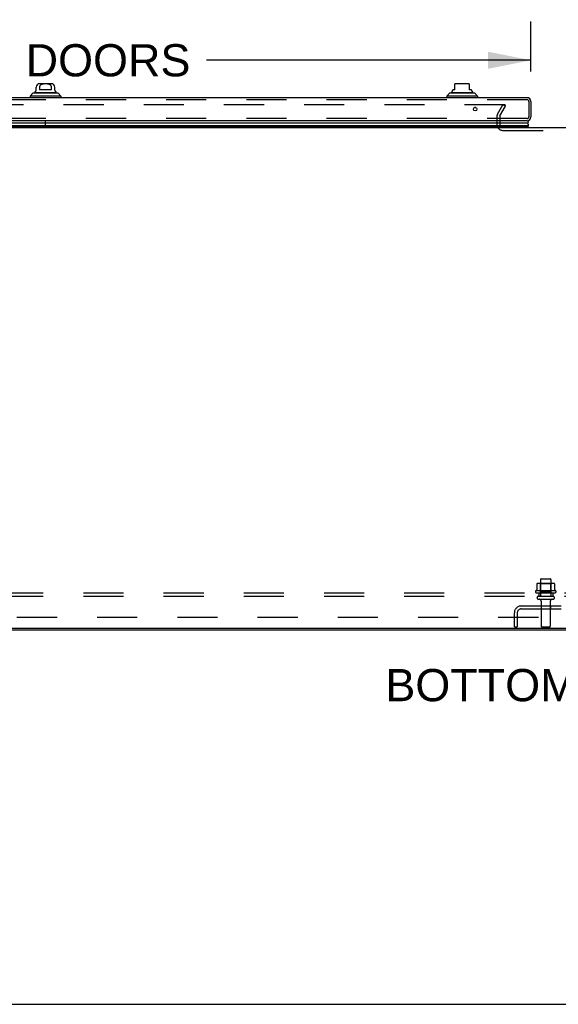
# Model space of a CAD drawing. Header units: inches. Extents: x 0 to 262, y 0 to 169.
# Tile 26 of 256: x 62 to 81, y 0 to 35. Entities that reach past the tile are written whole.
import ezdxf

# ---------------------------------------------------------------- set-up
doc = ezdxf.new("R2010")
doc.units = ezdxf.units.IN
doc.header["$LTSCALE"] = 14.384615
doc.header["$MEASUREMENT"] = 0
doc.linetypes.add('HIDDEN', pattern=[0.2, 0.1, -0.1])
doc.layers.get('0').update_dxf_attribs({"linetype": 'CONTINUOUS'})
for name, color, linetype in [('DEFAULT_2', 8, 'HIDDEN'), ('DIMENSIONS', 7, 'CONTINUOUS'), ('LEFTHAND_DOOR_ASSEMBLY', 7, 'CONTINUOUS'), ('SUBPANEL', 7, 'CONTINUOUS')]:
    doc.layers.add(name, color=color, linetype=linetype)
doc.styles.get("Standard").update_dxf_attribs({"font": 'arial.ttf'})
doc.dimstyles.new('DIMSTYLE_1', dxfattribs={"dimtxt": 1.153846, "dimasz": 1.538462, "dimexe": 0.09, "dimexo": 0.07, "dimgap": 0.0375, "dimtad": 0, "dimtih": 1, "dimtoh": 1, "dimzin": 4, "dimdsep": 46, "dimtxsty": 'Standard', "dimblk": '_FILLED', "dimblk1": '_FILLED', "dimblk2": '_FILLED', "dimcen": 0.09, "dimadec": 3, "dimazin": 1, "dimtfac": 1, "dimtdec": 3, "dimtofl": 0, "dimtmove": 0, "dimatfit": 3, "dimldrblk": '_FILLED', "dimfxl": 0, "dimtolj": 1, "dimtzin": 4, "dimarcsym": 0})

# ---------------------------------------------------------------- blocks, each defined once
blk = doc.blocks.new('_FILLED')
at = {"color": 0, "linetype": 'ByBlock'}
blk.add_solid([(0, 0), (-1, 0.2), (-1, -0.2)], dxfattribs=at)
blk = doc.blocks.new('*D9')
at = {"layer": 'DIMENSIONS', "color": 2, "linetype": 'Continuous'}
for p, q in [((45.494, 33.432), (45.494, 35.214)), ((80.307, 33.432), (80.307, 35.214)), ((45.494, 33.83), (57.134, 33.83)), ((80.307, 33.83), (68.668, 33.83))]:
    blk.add_line(p, q, dxfattribs=at)
at = {"layer": 'DIMENSIONS', "color": 2, "linetype": 'Continuous', "xscale": 1.5384615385, "yscale": 1.5384615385, "zscale": 1.5384615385, "rotation": 180}
blk.add_blockref('_FILLED', (45.494, 33.83), dxfattribs=at)
at = {"layer": 'DIMENSIONS', "color": 2, "linetype": 'Continuous', "xscale": 1.5384615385, "yscale": 1.5384615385, "zscale": 1.5384615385}
blk.add_blockref('_FILLED', (80.307, 33.83), dxfattribs=at)
at = {"layer": 'DIMENSIONS', "color": 2, "linetype": 'Continuous', "insert": (62.901, 34.407), "char_height": 1.15385, "width": 10.38033, "attachment_point": 2, "line_spacing_factor": 0.9}
blk.add_mtext('34.81 DOORS', dxfattribs=at)

msp = doc.modelspace()

# ---------------------------------------------------------------- linework, layer by layer
at = {"color": 7, "linetype": 'Continuous'}
for p, q in [((46.589, 31.42), (115.089, 31.42)), ((116.724, 13.472), (44.954, 13.472)), ((0, 0), (261.538, 0))]:
    msp.add_line(p, q, dxfattribs=at)
at = {"color": 3, "linetype": 'Continuous'}
msp.add_line((45.065, 13.42), (116.613, 13.42), dxfattribs=at)
at = {"layer": 'DEFAULT_2', "color": 8, "linetype": 'HIDDEN'}
for p, q in [((79.37, 32.233), (46.406, 32.233)), ((79.107, 31.893), (79.303, 32.233)), ((79.197, 31.841), (79.393, 32.181)), ((79.393, 32.181), (79.303, 32.233)), ((79.385, 32.168), (79.385, 32.22)), ((79.089, 31.825), (79.089, 31.535)), ((79.193, 31.825), (79.193, 31.535)), ((79.308, 31.316), (82.37, 31.316)), ((80.651, 15.219), (80.651, 14.624)), ((80.681, 15.249), (80.996, 15.249)), ((81.026, 15.219), (81.026, 14.624)), ((80.52, 15.064), (80.52, 14.846)), ((81.094, 15.085), (80.583, 15.085)), ((80.655, 15.065), (80.635, 15.085)), ((81.022, 15.065), (80.655, 15.065)), ((80.655, 14.769), (80.655, 15.065)), ((81.022, 15.065), (81.042, 15.085)), ((81.022, 14.769), (81.022, 15.065)), ((81.158, 15.064), (81.158, 14.846)), ((81.195, 14.819), (80.483, 14.819)), ((80.505, 14.749), (81.173, 14.749)), ((80.581, 14.624), (81.096, 14.624)), ((80.581, 14.514), (81.096, 14.514)), ((80.655, 14.769), (80.635, 14.749)), ((81.022, 14.769), (80.655, 14.769)), ((81.022, 14.769), (81.042, 14.749)), ((79.96, 14.274), (81.717, 14.274)), ((79.96, 14.17), (81.717, 14.17)), ((80.674, 14.452), (80.674, 13.554)), ((81.004, 14.452), (81.004, 13.554)), ((81.005, 14.274), (81.005, 14.17)), ((79.714, 13.524), (79.714, 14.028)), ((79.818, 14.028), (79.818, 13.524)), ((79.714, 13.524), (79.818, 13.524)), ((80.704, 13.524), (80.974, 13.524))]:
    msp.add_line(p, q, dxfattribs=at)
for points in [[(79.37, 32.233), (79.372, 32.233), (79.373, 32.232), (79.375, 32.232), (79.377, 32.231), (79.379, 32.23), (79.38, 32.229), (79.381, 32.228), (79.382, 32.227), (79.383, 32.225), (79.384, 32.224), (79.384, 32.222), (79.385, 32.22), (79.385, 32.22)], [(79.385, 32.22), (79.385, 32.219), (79.384, 32.217), (79.384, 32.215), (79.383, 32.214)], [(80.52, 14.846), (80.52, 14.845), (80.519, 14.843), (80.519, 14.842), (80.519, 14.841), (80.518, 14.841), (80.518, 14.84), (80.518, 14.84), (80.517, 14.839), (80.517, 14.839), (80.517, 14.839), (80.516, 14.838), (80.516, 14.838), (80.516, 14.838), (80.516, 14.838), (80.515, 14.837), (80.515, 14.837), (80.515, 14.837), (80.514, 14.837)], [(80.526, 15.073), (80.524, 15.072), (80.523, 15.071), (80.522, 15.07), (80.521, 15.069), (80.52, 15.067), (80.52, 15.065), (80.52, 15.064)], [(81.152, 15.073), (81.153, 15.072), (81.154, 15.071), (81.156, 15.07), (81.156, 15.069), (81.157, 15.067), (81.157, 15.065), (81.158, 15.064)], [(81.163, 14.837), (81.163, 14.837), (81.162, 14.837), (81.162, 14.837), (81.162, 14.838), (81.161, 14.838), (81.161, 14.838), (81.161, 14.838), (81.161, 14.839), (81.16, 14.839), (81.16, 14.839), (81.16, 14.84), (81.159, 14.84), (81.159, 14.841), (81.158, 14.841), (81.158, 14.842), (81.158, 14.843), (81.158, 14.845), (81.158, 14.846)]]:
    msp.add_lwpolyline(points, dxfattribs=at)
for centre, radius, start, end in [((79.226, 31.825), 0.137, 150, 180), ((79.226, 31.825), 0.033, 150, 180), ((79.308, 31.535), 0.219, 180, 270), ((79.308, 31.535), 0.115, 180, 270), ((80.681, 15.219), 0.03, 90, 180), ((80.996, 15.219), 0.03, 0, 90), ((80.839, 14.219), 0.698, 117.6814, 120.6631), ((80.583, 14.944), 0.141, 90, 113.95), ((81.094, 14.944), 0.141, 66.05, 90), ((80.839, 14.219), 0.698, 59.3369, 62.3186), ((80.505, 14.788), 0.0384, 124.4497, 270), ((80.581, 14.569), 0.055, 90, 270), ((80.611, 14.452), 0.0625, 0, 90), ((81.066, 14.452), 0.0625, 90, 180), ((81.096, 14.569), 0.055, 270, 90), ((81.173, 14.788), 0.0384, 270, 55.5503), ((79.96, 14.028), 0.246, 90, 180), ((79.96, 14.028), 0.142, 90, 180), ((80.704, 13.554), 0.03, 180, 270), ((80.974, 13.554), 0.03, 270, 360)]:
    msp.add_arc(centre, radius, start, end, dxfattribs=at)
at = {"layer": 'LEFTHAND_DOOR_ASSEMBLY', "color": 7, "linetype": 'Continuous'}
for p, q in [((62.566, 32.761), (62.566, 32.872)), ((63.117, 32.99), (62.684, 32.99)), ((62.685, 32.872), (62.685, 32.774)), ((63.116, 32.774), (63.116, 32.872)), ((63.235, 32.761), (63.235, 32.872)), ((77.583, 32.774), (77.583, 32.983)), ((78.055, 32.99), (77.622, 32.99)), ((78.095, 32.983), (78.095, 32.774)), ((62.448, 32.648), (62.349, 32.549)), ((62.349, 32.549), (62.349, 32.49)), ((63.452, 32.549), (62.349, 32.549)), ((63.353, 32.648), (62.448, 32.648)), ((62.517, 32.675), (63.285, 32.675)), ((63.116, 32.774), (62.685, 32.774)), ((63.353, 32.648), (63.452, 32.549)), ((63.452, 32.549), (63.452, 32.49)), ((77.386, 32.648), (77.287, 32.549)), ((77.287, 32.549), (77.287, 32.49)), ((78.39, 32.549), (77.287, 32.549)), ((78.291, 32.648), (77.386, 32.648)), ((77.455, 32.675), (78.223, 32.675)), ((77.504, 32.761), (77.504, 32.774)), ((77.583, 32.774), (77.504, 32.774)), ((78.173, 32.774), (78.095, 32.774)), ((78.173, 32.761), (78.173, 32.774)), ((78.291, 32.648), (78.39, 32.549)), ((78.39, 32.549), (78.39, 32.49)), ((78.33, 32.135), (78.284, 32.135)), ((45.579, 31.498), (62.901, 31.498)), ((62.901, 31.455), (45.588, 31.455)), ((62.901, 31.441), (45.595, 31.441)), ((62.901, 31.432), (45.597, 31.432)), ((62.901, 31.573), (45.607, 31.573)), ((62.901, 31.42), (62.901, 31.665)), ((62.903, 31.42), (62.903, 31.665)), ((80.194, 31.573), (62.903, 31.573)), ((62.903, 31.498), (80.222, 31.498)), ((80.213, 31.455), (62.903, 31.455)), ((80.207, 31.441), (62.903, 31.441)), ((80.204, 31.432), (62.903, 31.432)), ((80.225, 31.42), (80.204, 31.432))]:
    msp.add_line(p, q, dxfattribs=at)
at = {"layer": 'LEFTHAND_DOOR_ASSEMBLY', "color": 3, "linetype": 'Continuous'}
for p, q in [((80.172, 32.49), (45.629, 32.49)), ((80.307, 32.355), (80.307, 31.8)), ((80.172, 31.665), (45.629, 31.665))]:
    msp.add_line(p, q, dxfattribs=at)
at = {"layer": 'LEFTHAND_DOOR_ASSEMBLY', "color": 8, "linetype": 'HIDDEN'}
for p, q in [((80.172, 32.415), (45.629, 32.415)), ((80.232, 32.355), (80.232, 31.8)), ((80.172, 31.74), (45.629, 31.74))]:
    msp.add_line(p, q, dxfattribs=at)
at = {"layer": 'LEFTHAND_DOOR_ASSEMBLY', "color": 7, "linetype": 'Continuous'}
for points in [[(63.116, 32.872), (63.116, 32.876), (63.116, 32.881), (63.115, 32.885), (63.114, 32.889), (63.113, 32.894), (63.112, 32.898), (63.11, 32.902), (63.108, 32.907), (63.106, 32.911), (63.103, 32.915), (63.101, 32.919), (63.098, 32.923), (63.094, 32.928), (63.09, 32.932), (63.086, 32.936), (63.082, 32.94), (63.077, 32.943), (63.072, 32.947), (63.066, 32.951), (63.06, 32.954), (63.053, 32.958), (63.046, 32.961), (63.039, 32.964), (63.031, 32.967), (63.023, 32.969), (63.015, 32.972), (63.007, 32.974), (62.998, 32.975), (62.989, 32.977), (62.98, 32.978), (62.971, 32.98), (62.961, 32.981), (62.951, 32.982), (62.941, 32.982), (62.931, 32.983), (62.921, 32.983), (62.911, 32.983), (62.901, 32.983), (62.891, 32.983), (62.88, 32.983), (62.87, 32.983), (62.86, 32.982), (62.85, 32.982), (62.841, 32.981), (62.831, 32.98), (62.822, 32.979), (62.813, 32.977), (62.804, 32.975), (62.795, 32.974), (62.787, 32.972), (62.778, 32.969), (62.771, 32.967), (62.763, 32.964), (62.755, 32.961), (62.748, 32.958), (62.742, 32.954), (62.736, 32.951), (62.73, 32.947), (62.724, 32.943), (62.72, 32.94), (62.715, 32.936), (62.711, 32.932), (62.707, 32.928), (62.704, 32.923), (62.701, 32.919), (62.698, 32.915), (62.695, 32.911), (62.693, 32.907), (62.691, 32.902), (62.69, 32.898), (62.688, 32.894), (62.687, 32.889), (62.686, 32.885), (62.686, 32.881), (62.685, 32.876), (62.685, 32.872)], [(80.222, 31.498), (80.222, 31.506), (80.221, 31.514), (80.22, 31.521), (80.218, 31.529), (80.215, 31.537), (80.212, 31.544), (80.208, 31.552), (80.204, 31.559), (80.199, 31.566), (80.194, 31.573)], [(80.207, 31.441), (80.208, 31.444), (80.21, 31.448), (80.212, 31.451), (80.213, 31.455)]]:
    msp.add_lwpolyline(points, dxfattribs=at)
at = {"layer": 'LEFTHAND_DOOR_ASSEMBLY', "color": 3, "linetype": 'Continuous'}
msp.add_circle((78.307, 32.077), 0.0625, dxfattribs=at)
at = {"layer": 'LEFTHAND_DOOR_ASSEMBLY', "color": 7, "linetype": 'Continuous'}
for centre, radius, start, end in [((62.684, 32.872), 0.118, 90, 180), ((63.117, 32.872), 0.118, 0, 90), ((77.622, 32.872), 0.118, 90, 109.4785), ((78.055, 32.872), 0.118, 70.5253, 90), ((62.536, 32.626), 0.0492, 90, 153.8851), ((62.536, 32.675), 0.0197, 120, 180.1146), ((62.487, 32.761), 0.0787, 300, 360), ((63.314, 32.761), 0.0787, 180, 240), ((63.265, 32.626), 0.0492, 26.1149, 90), ((63.265, 32.675), 0.0197, 359.8854, 60), ((77.474, 32.626), 0.0492, 90, 153.8851), ((77.474, 32.675), 0.0197, 120, 180.1146), ((77.425, 32.761), 0.0787, 300, 360), ((78.252, 32.761), 0.0787, 180, 240), ((78.203, 32.626), 0.0492, 26.1149, 90), ((78.203, 32.675), 0.0197, 359.8854, 60), ((80.167, 31.615), 0.05, 302.6718, 84.3335), ((80.177, 31.444), 0.03, 336.2022, 353.588), ((80.167, 31.487), 0.0569, 325.4331, 11.2885)]:
    msp.add_arc(centre, radius, start, end, dxfattribs=at)
at = {"layer": 'LEFTHAND_DOOR_ASSEMBLY', "color": 3, "linetype": 'Continuous'}
for centre, start, end in [((80.172, 32.355), 0, 90), ((80.172, 31.8), 270, 360)]:
    msp.add_arc(centre, 0.135, start, end, dxfattribs=at)
at = {"layer": 'LEFTHAND_DOOR_ASSEMBLY', "color": 8, "linetype": 'HIDDEN'}
for centre, start, end in [((80.172, 32.355), 0, 90), ((80.172, 31.8), 270, 360)]:
    msp.add_arc(centre, 0.06, start, end, dxfattribs=at)
at = {"layer": 'LEFTHAND_DOOR_ASSEMBLY', "color": 7, "linetype": 'Continuous'}
for start_param, end_param in [(-3.140119, -2.674506), (2.795492, 2.881148)]:
    msp.add_ellipse((79.957, 31.498), major_axis=(-0.265, 0), ratio=0.632157, start_param=start_param, end_param=end_param, dxfattribs=at)
at = {"layer": 'SUBPANEL', "color": 8, "linetype": 'HIDDEN'}
for p, q in [((46.995, 14.749), (114.682, 14.749)), ((46.995, 14.624), (114.682, 14.624)), ((80.589, 14.749), (80.589, 14.624)), ((81.089, 14.749), (81.089, 14.624)), ((53.245, 13.874), (108.432, 13.874))]:
    msp.add_line(p, q, dxfattribs=at)

# ---------------------------------------------------------------- texts
at = {"layer": 'DIMENSIONS', "color": 2, "linetype": 'Continuous', "insert": (80.818, 12.015), "char_height": 1.15385, "width": 11.43552, "attachment_point": 2, "line_spacing_factor": 0.9}
msp.add_mtext('BOTTOM VIEW', dxfattribs=at)

# ---------------------------------------------------------------- dimensions: what is measured, and where the dimension line sits
at = {"layer": 'DIMENSIONS', "color": 2, "linetype": 'Continuous'}
dim = msp.add_linear_dim(base=(45.494, 33.83), p1=(80.307, 35.284), p2=(45.494, 35.284), angle=180, text='<> DOORS', dimstyle='DIMSTYLE_1', dxfattribs=at)
dim.commit()
dim.dimension.update_dxf_attribs({"geometry": '*D9', "text_midpoint": (62.901, 33.83), "dimtype": 160})

doc.saveas('drawing.dxf')
